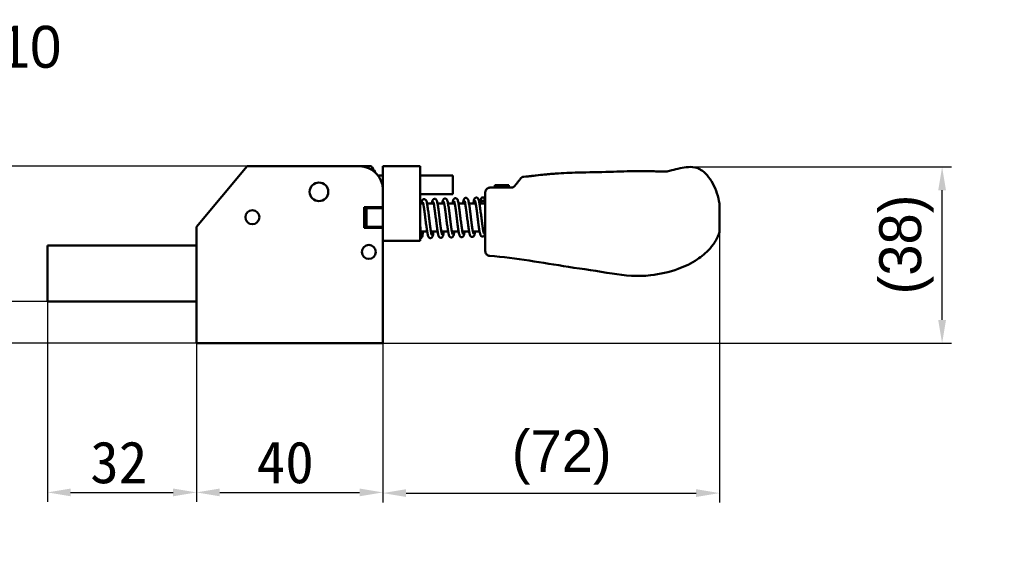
# Model space of a CAD drawing. Header units: millimetres. Extents: x 0 to 594, y 0 to 420.
# Tile 21 of 23: x 219 to 430, y 170 to 284. Entities that reach past the tile are written whole.
import ezdxf

# ---------------------------------------------------------------- set-up
doc = ezdxf.new("R2010")
doc.units = ezdxf.units.MM
doc.header["$LTSCALE"] = 2
for name, color, linetype, lineweight in [('Dimension (ISO)', 7, 'Continuous', 25), ('Symbol (ISO)', 7, 'Continuous', 25), ('Visible (ISO)', 7, 'Continuous', 50)]:
    doc.layers.add(name, color=color, linetype=linetype, lineweight=lineweight)
doc.styles.add('Note Text (JIS)', font='txt')
doc.dimstyles.new('Default (JIS)', dxfattribs={"dimscale": 2, "dimtxt": 4.5, "dimasz": 2.5, "dimexe": 1, "dimexo": 0, "dimgap": 0.8, "dimtad": 1, "dimrnd": 1e-08, "dimdsep": 46, "dimtxsty": 'Note Text (JIS)', "dimcen": 0.09, "dimdle": 10, "dimclrd": 256, "dimclre": 256, "dimclrt": 256, "dimadec": 0, "dimazin": 2, "dimtfac": 0.777778, "dimtmove": 0, "dimatfit": 3, "dimfxl": 1, "dimtolj": 1, "dimtzin": 0, "dimlwd": -1, "dimlwe": -1, "dimarcsym": 0})

# ---------------------------------------------------------------- blocks, each defined once
blk = doc.blocks.new('*D4')
at = {"layer": 'Defpoints', "color": 0}
for p in [(224.81, 224), (256.81, 215), (256.81, 183)]:
    blk.add_point(p, dxfattribs=at)
at = {"layer": 'Dimension (ISO)'}
for p, q in [((224.81, 224), (224.81, 181)), ((256.81, 215), (256.81, 181)), ((229.81, 183), (251.81, 183))]:
    blk.add_line(p, q, dxfattribs=at)
for points in [[(229.81, 183.83), (229.81, 182.17), (224.81, 183)], [(251.81, 183.83), (251.81, 182.17), (256.81, 183)]]:
    blk.add_solid(points, dxfattribs=at)
at = {"layer": 'Dimension (ISO)', "insert": (234.02, 193.97), "char_height": 9, "attachment_point": 1, "style": 'Note Text (JIS)'}
blk.add_mtext('\\A1;32', dxfattribs=at)
blk = doc.blocks.new('*D5')
at = {"layer": 'Defpoints', "color": 0}
for p in [(256.81, 215), (296.81, 215), (296.81, 183)]:
    blk.add_point(p, dxfattribs=at)
at = {"layer": 'Dimension (ISO)'}
for p, q in [((256.81, 215), (256.81, 181)), ((296.81, 215), (296.81, 181)), ((261.81, 183), (291.81, 183))]:
    blk.add_line(p, q, dxfattribs=at)
for points in [[(261.81, 183.83), (261.81, 182.17), (256.81, 183)], [(291.81, 183.83), (291.81, 182.17), (296.81, 183)]]:
    blk.add_solid(points, dxfattribs=at)
at = {"layer": 'Dimension (ISO)', "insert": (269.75, 193.97), "char_height": 9, "attachment_point": 1, "style": 'Note Text (JIS)'}
blk.add_mtext('\\A1;40', dxfattribs=at)
blk = doc.blocks.new('*D6')
at = {"layer": 'Defpoints', "color": 0}
for p in [(369.06, 238.86), (296.81, 215), (369.06, 182.86)]:
    blk.add_point(p, dxfattribs=at)
at = {"layer": 'Dimension (ISO)'}
for p, q in [((369.06, 238.86), (369.06, 180.86)), ((296.81, 215), (296.81, 180.86)), ((301.81, 182.86), (364.06, 182.86))]:
    blk.add_line(p, q, dxfattribs=at)
for points in [[(301.81, 183.69), (301.81, 182.02), (296.81, 182.86)], [(364.06, 183.69), (364.06, 182.02), (369.06, 182.86)]]:
    blk.add_solid(points, dxfattribs=at)
at = {"layer": 'Dimension (ISO)', "insert": (318.38, 196.35), "char_height": 9, "attachment_point": 1, "style": 'Note Text (JIS)'}
blk.add_mtext('\\A1; \\fメイリオ|b0|i0;\\H9.0000;(72)\\P', dxfattribs=at)
blk = doc.blocks.new('*D7')
at = {"layer": 'Defpoints', "color": 0}
for p in [(362.71, 252.83), (416.85, 252.83), (296.81, 215)]:
    blk.add_point(p, dxfattribs=at)
at = {"layer": 'Dimension (ISO)'}
for p, q in [((362.71, 252.83), (418.85, 252.83)), ((416.85, 220), (416.85, 247.83)), ((296.81, 215), (418.85, 215))]:
    blk.add_line(p, q, dxfattribs=at)
for points in [[(416.02, 247.83), (417.69, 247.83), (416.85, 252.83)], [(416.02, 220), (417.69, 220), (416.85, 215)]]:
    blk.add_solid(points, dxfattribs=at)
at = {"layer": 'Dimension (ISO)', "insert": (403.36, 219.37), "char_height": 9, "attachment_point": 1, "rotation": 90, "style": 'Note Text (JIS)'}
blk.add_mtext('\\A1; \\fメイリオ|b0|i0;\\H9.0000;(38)', dxfattribs=at)
blk = doc.blocks.new('*D18')
at = {"layer": 'Defpoints', "color": 0}
for p in [(176.81, 253), (267.72, 253), (256.81, 215)]:
    blk.add_point(p, dxfattribs=at)
at = {"layer": 'Dimension (ISO)'}
for p, q in [((267.72, 253), (174.81, 253)), ((176.81, 220), (176.81, 248)), ((256.81, 215), (174.81, 215))]:
    blk.add_line(p, q, dxfattribs=at)
for points in [[(175.97, 248), (177.64, 248), (176.81, 253)], [(175.97, 220), (177.64, 220), (176.81, 215)]]:
    blk.add_solid(points, dxfattribs=at)
at = {"layer": 'Dimension (ISO)', "insert": (165.8, 227.18), "char_height": 9, "attachment_point": 1, "rotation": 90, "style": 'Note Text (JIS)'}
blk.add_mtext('\\A1;38', dxfattribs=at)
blk = doc.blocks.new('*D19')
at = {"layer": 'Defpoints', "color": 0}
for p in [(204.81, 224), (224.81, 224), (256.81, 215)]:
    blk.add_point(p, dxfattribs=at)
at = {"layer": 'Dimension (ISO)'}
for p, q in [((204.81, 229), (204.81, 234)), ((224.81, 224), (202.81, 224)), ((204.81, 215), (204.81, 224)), ((256.81, 215), (202.81, 215)), ((204.81, 210), (204.81, 205))]:
    blk.add_line(p, q, dxfattribs=at)
for points in [[(203.98, 229), (205.64, 229), (204.81, 224)], [(203.98, 210), (205.64, 210), (204.81, 215)]]:
    blk.add_solid(points, dxfattribs=at)
at = {"layer": 'Dimension (ISO)', "insert": (193.86, 216.35), "char_height": 9, "attachment_point": 1, "rotation": 90, "style": 'Note Text (JIS)'}
blk.add_mtext('\\A1;9', dxfattribs=at)

msp = doc.modelspace()

# ---------------------------------------------------------------- linework, layer by layer
at = {"layer": 'Visible (ISO)'}
for p, q in [((267.716, 253.001), (256.808, 240.001)), ((267.716, 253.001), (274.243, 253.001)), ((274.243, 253.001), (291.808, 253.001)), ((291.808, 253.001), (294.308, 253.001)), ((296.808, 253.001), (296.808, 237.001)), ((304.808, 253.001), (296.808, 253.001)), ((304.808, 253.001), (304.808, 237.001)), ((357.818, 251.894), (357.818, 251.894)), ((357.818, 251.894), (357.818, 251.894)), ((357.818, 251.894), (357.818, 251.894)), ((296.808, 251.001), (295.808, 251.001)), ((311.808, 251.001), (304.808, 251.001)), ((311.808, 247.001), (311.808, 251.001)), ((326.382, 250.348), (326.391, 250.359)), ((328.858, 250.916), (328.858, 250.916)), ((328.858, 250.916), (328.858, 250.916)), ((333.883, 251.419), (333.883, 251.419)), ((333.883, 251.419), (333.883, 251.419)), ((318.808, 242.001), (318.808, 247.404)), ((319.808, 248.404), (324.355, 248.404)), ((321.019, 248.906), (320.818, 248.906)), ((320.818, 248.906), (320.818, 248.404)), ((321.019, 248.906), (323.632, 248.906)), ((323.833, 248.906), (323.632, 248.906)), ((323.833, 248.404), (323.833, 248.906)), ((323.833, 248.906), (323.834, 248.906)), ((323.834, 248.404), (323.834, 248.906)), ((311.808, 247.001), (304.808, 247.001)), ((317.904, 245.001), (317.878, 245.892)), ((318.704, 245.001), (318.677, 245.916)), ((292.808, 239.801), (292.808, 244.201)), ((292.808, 244.201), (296.808, 244.201)), ((292.808, 243.501), (293.308, 244.001)), ((293.308, 244.001), (293.308, 240.001)), ((296.808, 244.001), (293.308, 244.001)), ((304.808, 245.001), (305.481, 245.001)), ((306.299, 245.001), (307.735, 245.001)), ((308.551, 245.001), (309.988, 245.001)), ((310.803, 245.001), (312.24, 245.001)), ((313.054, 245.001), (314.492, 245.001)), ((315.305, 245.001), (316.743, 245.001)), ((317.555, 245.001), (318.808, 245.001)), ((369.058, 244.987), (369.058, 244.89)), ((369.058, 244.886), (369.058, 241.871)), ((318.808, 240.475), (318.808, 242.001)), ((369.058, 241.871), (369.058, 238.856)), ((256.808, 232.223), (256.808, 240.001)), ((292.808, 240.501), (293.308, 240.001)), ((296.808, 239.801), (292.808, 239.801)), ((296.808, 240.001), (293.308, 240.001)), ((304.929, 239.001), (306.32, 239.001)), ((307.131, 239.001), (308.57, 239.001)), ((309.381, 239.001), (310.82, 239.001)), ((311.632, 239.001), (313.07, 239.001)), ((313.883, 239.001), (315.321, 239.001)), ((316.135, 239.001), (317.572, 239.001)), ((318.386, 239.001), (318.808, 239.001)), ((318.808, 238.767), (318.808, 240.475)), ((296.808, 237.001), (296.808, 215.001)), ((304.808, 237.001), (296.808, 237.001)), ((318.808, 235.274), (318.808, 238.767)), ((318.808, 238.14), (318.808, 238.767)), ((318.808, 236.853), (318.808, 237.308)), ((224.809, 224.001), (224.809, 236.001)), ((224.809, 236.001), (256.759, 236.001)), ((318.808, 235.274), (318.808, 235.921)), ((318.808, 234.769), (318.808, 235.274)), ((296.809, 233.001), (296.808, 233.001)), ((296.809, 233.001), (296.809, 224.001)), ((256.808, 215.001), (256.808, 232.223)), ((224.809, 224.001), (256.808, 224.001)), ((296.808, 224.001), (296.809, 224.001)), ((296.808, 215.001), (256.808, 215.001))]:
    msp.add_line(p, q, dxfattribs=at)
for centre, radius in [((283.108, 247.501), 2), ((318.277, 245.904), 0.4), ((268.808, 242.051), 1.5), ((293.808, 234.601), 1.5), ((293.808, 234.601), 1.5)]:
    msp.add_circle(centre, radius, dxfattribs=at)
for centre, radius, start, end in [((291.808, 248.001), 5, 0, 90), ((284.308, 245.501), 12.5, 29.82483, 36.8699), ((327.172, 249.736), 1, 141.43025, 141.54805), ((319.808, 247.404), 1, 89.99941, 180), ((284.308, 245.501), 12.5, 353.1079, 354.03044), ((284.308, 245.501), 12.5, 332.87071, 333.89612)]:
    msp.add_arc(centre, radius, start, end, dxfattribs=at)
for centre, major_axis, ratio, start_param, end_param in [((327.172, 249.736), (-0.783, 0.622), 0.9999748, 6.2811304, 6.2831864), ((327.174, 249.737), (-0.716, 0.699), 0.9999731, 5.5847216, 6.3855089)]:
    msp.add_ellipse(centre, major_axis=major_axis, ratio=ratio, start_param=start_param, end_param=end_param, dxfattribs=at)
for points, knots in [([(333.883, 251.419), (335.509, 251.549), (337.062, 251.608), (340.942, 251.699), (343.283, 251.716), (347.498, 251.859), (349.489, 251.924), (352.56, 251.925), (353.605, 251.916), (355.695, 251.893), (356.763, 251.882), (357.818, 251.894)], [0, 0, 0, 0, 0.5308266, 0.5308266, 1.2610285, 1.2610285, 1.8776745, 1.8776745, 2.1940011, 2.1940011, 2.5116748, 2.5116748, 2.5116748, 2.5116748]), ([(357.837, 251.897), (358.174, 251.973), (358.511, 252.053), (360.016, 252.415), (361.186, 252.751), (362.994, 252.86), (363.625, 252.815), (364.487, 252.528), (364.761, 252.4), (365.538, 251.941), (366, 251.533), (366.884, 250.54), (367.292, 249.924), (368.347, 247.952), (368.814, 246.475), (369.058, 244.987)], [0, 0, 0, 0, 0.1037109, 0.1037109, 0.4642929, 0.4642929, 0.6470846, 0.6470846, 0.7369166, 0.7369166, 0.9174839, 0.9174839, 1.1359863, 1.1359863, 1.5884035, 1.5884035, 1.5884035, 1.5884035]), ([(325.138, 248.782), (325.475, 249.207), (325.777, 249.586), (326.175, 250.088), (326.302, 250.247), (326.368, 250.33), (326.376, 250.341), (326.382, 250.348)], [0, 0, 0, 0, 0.20490066, 0.20490066, 0.37669062, 0.37669062, 0.41105135, 0.41105135, 0.41105135, 0.41105135]), ([(326.391, 250.359), (326.391, 250.359), (326.391, 250.36), (326.391, 250.36), (326.392, 250.361), (326.392, 250.362), (326.393, 250.362), (326.394, 250.363)], [0.0699718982, 0.0699718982, 0.0699718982, 0.0699718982, 0.070525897, 0.070525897, 0.0708403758, 0.0708403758, 0.0711858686, 0.0711858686, 0.0711858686, 0.0711858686]), ([(327.691, 250.795), (327.692, 250.795), (327.692, 250.795), (327.886, 250.816), (328.067, 250.835), (328.384, 250.869), (328.522, 250.884), (328.738, 250.905), (328.818, 250.913), (328.858, 250.916)], [0.06424418, 0.06424418, 0.06424418, 0.06424418, 0.06443192, 0.06443192, 0.12785861, 0.12785861, 0.19197389, 0.19197389, 0.25783865, 0.25783865, 0.25783865, 0.25783865]), ([(328.779, 250.908), (328.805, 250.911), (328.832, 250.913), (328.858, 250.916), (330.546, 251.094), (332.23, 251.286), (333.883, 251.419)], [0, 0, 0, 0, 0.0152056, 0.0152056, 0.0152056, 1, 1, 1, 1]), ([(328.858, 250.916), (329.453, 250.981), (330.056, 251.05), (331.288, 251.184), (331.926, 251.25), (333.012, 251.349), (333.476, 251.386), (333.883, 251.419)], [0, 0, 0, 0, 0.18497273, 0.18497273, 0.38795466, 0.38795466, 0.54853639, 0.54853639, 0.54853639, 0.54853639]), ([(325.138, 248.782), (325.134, 248.777), (325.13, 248.772), (325.126, 248.767), (325.122, 248.763), (325.118, 248.758), (325.115, 248.753), (325.111, 248.749), (325.107, 248.744), (325.103, 248.74), (325.099, 248.735), (325.095, 248.731), (325.091, 248.727), (325.087, 248.723), (325.083, 248.718), (325.079, 248.714), (325.075, 248.71), (325.071, 248.706), (325.067, 248.702), (325.064, 248.698), (325.06, 248.694), (325.056, 248.69), (325.052, 248.686), (325.048, 248.683), (325.044, 248.679), (325.04, 248.675), (325.036, 248.672), (325.032, 248.668), (325.028, 248.664), (325.024, 248.661), (325.02, 248.657), (325.016, 248.654), (325.012, 248.65), (325.009, 248.647), (325.005, 248.644), (325.001, 248.64), (324.997, 248.637), (324.993, 248.634), (324.989, 248.63), (324.985, 248.627), (324.981, 248.624), (324.977, 248.621), (324.973, 248.618), (324.97, 248.615), (324.966, 248.612), (324.962, 248.609), (324.958, 248.606), (324.954, 248.603), (324.95, 248.6), (324.946, 248.597), (324.943, 248.595), (324.939, 248.592), (324.935, 248.589), (324.931, 248.586), (324.927, 248.584), (324.923, 248.581), (324.919, 248.578), (324.916, 248.576), (324.912, 248.573), (324.908, 248.57), (324.904, 248.568), (324.9, 248.565), (324.896, 248.563), (324.893, 248.56), (324.889, 248.558), (324.885, 248.556), (324.881, 248.553), (324.877, 248.551), (324.873, 248.549), (324.87, 248.546), (324.866, 248.544), (324.862, 248.542), (324.858, 248.54), (324.854, 248.537), (324.851, 248.535), (324.847, 248.533), (324.843, 248.531), (324.839, 248.529), (324.835, 248.527), (324.831, 248.524), (324.828, 248.522), (324.824, 248.52), (324.82, 248.518), (324.816, 248.516), (324.812, 248.514), (324.809, 248.512), (324.805, 248.51), (324.801, 248.509), (324.797, 248.507), (324.793, 248.505), (324.789, 248.503), (324.786, 248.501), (324.782, 248.499), (324.778, 248.497), (324.774, 248.496), (324.77, 248.494), (324.766, 248.492), (324.762, 248.49), (324.759, 248.489), (324.755, 248.487), (324.751, 248.485), (324.747, 248.484), (324.743, 248.482), (324.739, 248.48), (324.735, 248.479), (324.731, 248.477), (324.727, 248.476), (324.724, 248.474), (324.72, 248.473), (324.716, 248.471), (324.712, 248.469), (324.708, 248.468), (324.704, 248.466), (324.7, 248.465), (324.696, 248.464), (324.692, 248.462), (324.688, 248.461), (324.684, 248.459), (324.68, 248.458), (324.676, 248.457), (324.672, 248.455), (324.668, 248.454), (324.664, 248.453), (324.66, 248.451), (324.656, 248.45), (324.652, 248.449), (324.648, 248.447), (324.644, 248.446), (324.639, 248.445), (324.635, 248.444), (324.631, 248.443), (324.627, 248.441), (324.623, 248.44), (324.619, 248.439), (324.615, 248.438), (324.61, 248.437), (324.606, 248.436), (324.602, 248.435), (324.598, 248.434), (324.593, 248.432), (324.589, 248.431), (324.585, 248.43), (324.58, 248.429), (324.576, 248.428), (324.572, 248.427), (324.567, 248.426), (324.563, 248.425), (324.559, 248.425), (324.554, 248.424), (324.55, 248.423), (324.545, 248.422), (324.541, 248.421), (324.536, 248.42), (324.532, 248.419), (324.527, 248.419), (324.523, 248.418), (324.518, 248.417), (324.514, 248.416), (324.509, 248.416), (324.504, 248.415), (324.5, 248.414), (324.495, 248.413), (324.49, 248.413), (324.486, 248.412), (324.481, 248.412), (324.476, 248.411), (324.472, 248.41), (324.467, 248.41), (324.462, 248.409), (324.457, 248.409), (324.452, 248.408), (324.447, 248.408), (324.442, 248.407), (324.437, 248.407), (324.432, 248.407), (324.427, 248.406), (324.422, 248.406), (324.417, 248.406), (324.412, 248.405), (324.407, 248.405), (324.402, 248.405), (324.397, 248.404), (324.392, 248.404), (324.387, 248.404), (324.381, 248.404), (324.376, 248.404), (324.371, 248.404), (324.365, 248.404), (324.36, 248.404), (324.355, 248.404)], [0, 0, 0, 0, 0.015873, 0.015873, 0.015873, 0.031746, 0.031746, 0.031746, 0.047619, 0.047619, 0.047619, 0.0634921, 0.0634921, 0.0634921, 0.0793651, 0.0793651, 0.0793651, 0.0952381, 0.0952381, 0.0952381, 0.1111111, 0.1111111, 0.1111111, 0.1269841, 0.1269841, 0.1269841, 0.1428571, 0.1428571, 0.1428571, 0.1587302, 0.1587302, 0.1587302, 0.1746032, 0.1746032, 0.1746032, 0.1904762, 0.1904762, 0.1904762, 0.2063492, 0.2063492, 0.2063492, 0.2222222, 0.2222222, 0.2222222, 0.2380952, 0.2380952, 0.2380952, 0.2539683, 0.2539683, 0.2539683, 0.2698413, 0.2698413, 0.2698413, 0.2857143, 0.2857143, 0.2857143, 0.3015873, 0.3015873, 0.3015873, 0.3174603, 0.3174603, 0.3174603, 0.3333333, 0.3333333, 0.3333333, 0.3492063, 0.3492063, 0.3492063, 0.3650794, 0.3650794, 0.3650794, 0.3809524, 0.3809524, 0.3809524, 0.3968254, 0.3968254, 0.3968254, 0.4126984, 0.4126984, 0.4126984, 0.4285714, 0.4285714, 0.4285714, 0.4444444, 0.4444444, 0.4444444, 0.4603175, 0.4603175, 0.4603175, 0.4761905, 0.4761905, 0.4761905, 0.4920635, 0.4920635, 0.4920635, 0.5079365, 0.5079365, 0.5079365, 0.5238095, 0.5238095, 0.5238095, 0.5396825, 0.5396825, 0.5396825, 0.5555556, 0.5555556, 0.5555556, 0.5714286, 0.5714286, 0.5714286, 0.5873016, 0.5873016, 0.5873016, 0.6031746, 0.6031746, 0.6031746, 0.6190476, 0.6190476, 0.6190476, 0.6349206, 0.6349206, 0.6349206, 0.6507937, 0.6507937, 0.6507937, 0.6666667, 0.6666667, 0.6666667, 0.6825397, 0.6825397, 0.6825397, 0.6984127, 0.6984127, 0.6984127, 0.7142857, 0.7142857, 0.7142857, 0.7301587, 0.7301587, 0.7301587, 0.7460317, 0.7460317, 0.7460317, 0.7619048, 0.7619048, 0.7619048, 0.7777778, 0.7777778, 0.7777778, 0.7936508, 0.7936508, 0.7936508, 0.8095238, 0.8095238, 0.8095238, 0.8253968, 0.8253968, 0.8253968, 0.8412698, 0.8412698, 0.8412698, 0.8571429, 0.8571429, 0.8571429, 0.8730159, 0.8730159, 0.8730159, 0.8888889, 0.8888889, 0.8888889, 0.9047619, 0.9047619, 0.9047619, 0.9206349, 0.9206349, 0.9206349, 0.9365079, 0.9365079, 0.9365079, 0.952381, 0.952381, 0.952381, 0.968254, 0.968254, 0.968254, 0.984127, 0.984127, 0.984127, 1, 1, 1, 1]), ([(305.104, 245.001), (305.108, 245.028), (305.112, 245.055), (305.135, 245.205), (305.156, 245.312), (305.196, 245.474), (305.214, 245.534), (305.259, 245.646), (305.282, 245.698), (305.355, 245.788), (305.381, 245.815), (305.461, 245.877), (305.526, 245.912), (305.663, 245.937), (305.727, 245.935), (305.841, 245.908), (305.889, 245.885), (305.974, 245.829), (306.006, 245.796), (306.075, 245.714), (306.099, 245.67), (306.166, 245.531), (306.195, 245.438), (306.257, 245.204), (306.287, 245.066), (306.343, 244.774), (306.369, 244.627), (306.419, 244.315), (306.444, 244.15), (306.494, 243.805), (306.519, 243.624), (306.569, 243.25), (306.594, 243.057), (306.644, 242.663), (306.669, 242.462), (306.72, 242.057), (306.745, 241.853), (306.795, 241.447), (306.82, 241.245), (306.87, 240.849), (306.894, 240.655), (306.943, 240.279), (306.967, 240.098), (307.015, 239.752), (307.039, 239.588), (307.085, 239.283), (307.107, 239.141), (307.151, 238.885), (307.172, 238.77), (307.212, 238.572), (307.23, 238.487), (307.264, 238.356), (307.279, 238.306), (307.3, 238.245), (307.307, 238.228), (307.309, 238.225), (307.309, 238.225), (307.309, 238.225)], [5.7213005, 5.7213005, 5.7213005, 5.7213005, 5.7591558, 5.7591558, 5.9420853, 5.9420853, 6.0689932, 6.0689932, 6.1745697, 6.1745697, 6.2156091, 6.2156091, 6.2686209, 6.2686209, 6.3081709, 6.3081709, 6.3490082, 6.3490082, 6.4012527, 6.4012527, 6.4941459, 6.4941459, 6.6946755, 6.6946755, 6.904206, 6.904206, 7.0779514, 7.0779514, 7.2446858, 7.2446858, 7.4086343, 7.4086343, 7.5711715, 7.5711715, 7.7328613, 7.7328613, 7.893951, 7.893951, 8.0545281, 8.0545281, 8.214569, 8.214569, 8.3739305, 8.3739305, 8.5322846, 8.5322846, 8.6889418, 8.6889418, 8.8424056, 8.8424056, 8.9892165, 8.9892165, 9.1212128, 9.1212128, 9.2228727, 9.2228727, 9.2321237, 9.2321237, 9.2321237, 9.2321237]), ([(305.4, 245.279), (305.4, 245.279), (305.408, 245.261), (305.436, 245.181), (305.46, 245.093), (305.504, 244.899), (305.523, 244.807), (305.562, 244.595), (305.583, 244.473), (305.627, 244.203), (305.649, 244.055), (305.695, 243.738), (305.719, 243.569), (305.767, 243.214), (305.791, 243.028), (305.84, 242.646), (305.865, 242.45), (305.914, 242.051), (305.939, 241.848), (305.989, 241.443), (306.015, 241.24), (306.065, 240.839), (306.09, 240.641), (306.14, 240.254), (306.165, 240.066), (306.214, 239.703), (306.239, 239.529), (306.288, 239.199), (306.312, 239.044), (306.361, 238.753), (306.386, 238.619), (306.436, 238.37), (306.462, 238.258), (306.522, 238.039), (306.551, 237.943), (306.625, 237.808), (306.645, 237.776), (306.697, 237.713), (306.725, 237.684), (306.812, 237.621), (306.878, 237.587), (307.019, 237.566), (307.083, 237.57), (307.197, 237.601), (307.244, 237.627), (307.328, 237.686), (307.358, 237.72), (307.423, 237.804), (307.445, 237.849), (307.5, 237.977), (307.522, 238.059), (307.571, 238.279), (307.595, 238.424), (307.634, 238.718), (307.65, 238.854), (307.666, 239.001)], [6.4758395, 6.4758395, 6.4758395, 6.4758395, 6.5850998, 6.5850998, 6.7873508, 6.7873508, 6.9278711, 6.9278711, 7.0780395, 7.0780395, 7.2329739, 7.2329739, 7.3903627, 7.3903627, 7.5491279, 7.5491279, 7.7087519, 7.7087519, 7.8689871, 7.8689871, 8.0297367, 8.0297367, 8.1910133, 8.1910133, 8.3529481, 8.3529481, 8.5158625, 8.5158625, 8.6804813, 8.6804813, 8.8485991, 8.8485991, 9.0257859, 9.0257859, 9.2406747, 9.2406747, 9.3047563, 9.3047563, 9.3524486, 9.3524486, 9.4076935, 9.4076935, 9.4474954, 9.4474954, 9.487998, 9.487998, 9.5391561, 9.5391561, 9.6275923, 9.6275923, 9.8030166, 9.8030166, 10.0287582, 10.0287582, 10.1924992, 10.1924992, 10.1924992, 10.1924992]), ([(307.334, 245.001), (307.342, 245.064), (307.351, 245.124), (307.38, 245.303), (307.401, 245.409), (307.445, 245.574), (307.464, 245.636), (307.512, 245.737), (307.53, 245.77), (307.579, 245.836), (307.605, 245.867), (307.688, 245.935), (307.752, 245.973), (307.891, 246.002), (307.956, 246.002), (308.071, 245.978), (308.12, 245.955), (308.207, 245.9), (308.239, 245.868), (308.309, 245.788), (308.333, 245.745), (308.396, 245.62), (308.422, 245.54), (308.484, 245.323), (308.516, 245.179), (308.575, 244.88), (308.601, 244.735), (308.651, 244.426), (308.676, 244.263), (308.726, 243.92), (308.751, 243.741), (308.801, 243.369), (308.826, 243.177), (308.876, 242.784), (308.901, 242.584), (308.952, 242.179), (308.977, 241.976), (309.027, 241.57), (309.052, 241.367), (309.102, 240.97), (309.127, 240.775), (309.175, 240.397), (309.2, 240.214), (309.248, 239.865), (309.271, 239.7), (309.317, 239.39), (309.34, 239.246), (309.384, 238.985), (309.405, 238.867), (309.445, 238.663), (309.464, 238.576), (309.498, 238.437), (309.514, 238.384), (309.536, 238.317), (309.545, 238.297), (309.548, 238.291), (309.548, 238.29), (309.548, 238.29)], [11.9743332, 11.9743332, 11.9743332, 11.9743332, 12.0592969, 12.0592969, 12.2446773, 12.2446773, 12.3819637, 12.3819637, 12.4463717, 12.4463717, 12.4940492, 12.4940492, 12.5492902, 12.5492902, 12.5890916, 12.5890916, 12.6295948, 12.6295948, 12.6807545, 12.6807545, 12.7691975, 12.7691975, 12.9446583, 12.9446583, 13.1703709, 13.1703709, 13.3452975, 13.3452975, 13.5124278, 13.5124278, 13.6765585, 13.6765585, 13.8391966, 13.8391966, 14.000952, 14.000952, 14.1620922, 14.1620922, 14.3227166, 14.3227166, 14.4828116, 14.4828116, 14.6422469, 14.6422469, 14.8007168, 14.8007168, 14.9575784, 14.9575784, 15.1114434, 15.1114434, 15.2591206, 15.2591206, 15.3930552, 15.3930552, 15.4982743, 15.4982743, 15.515309, 15.515309, 15.515309, 15.515309]), ([(307.639, 245.345), (307.639, 245.345), (307.639, 245.345), (307.641, 245.34), (307.652, 245.315), (307.686, 245.209), (307.714, 245.101), (307.761, 244.876), (307.781, 244.774), (307.822, 244.542), (307.843, 244.411), (307.888, 244.124), (307.911, 243.969), (307.957, 243.638), (307.981, 243.463), (308.029, 243.098), (308.054, 242.909), (308.103, 242.52), (308.128, 242.321), (308.178, 241.918), (308.203, 241.715), (308.253, 241.31), (308.278, 241.108), (308.328, 240.711), (308.353, 240.515), (308.403, 240.136), (308.428, 239.952), (308.477, 239.599), (308.502, 239.43), (308.551, 239.113), (308.575, 238.964), (308.625, 238.687), (308.649, 238.56), (308.701, 238.324), (308.728, 238.218), (308.778, 238.058), (308.8, 237.999), (308.852, 237.894), (308.877, 237.848), (308.946, 237.769), (308.973, 237.742), (309.058, 237.683), (309.125, 237.651), (309.264, 237.632), (309.328, 237.637), (309.441, 237.669), (309.488, 237.695), (309.57, 237.756), (309.601, 237.79), (309.665, 237.875), (309.687, 237.92), (309.744, 238.056), (309.766, 238.145), (309.815, 238.373), (309.837, 238.515), (309.873, 238.779), (309.885, 238.887), (309.898, 239.001)], [12.7590248, 12.7590248, 12.7590248, 12.7590248, 12.7698539, 12.7698539, 12.8958942, 12.8958942, 13.1149229, 13.1149229, 13.2593589, 13.2593589, 13.4114614, 13.4114614, 13.5673716, 13.5673716, 13.7252926, 13.7252926, 13.8843785, 13.8843785, 14.0442205, 14.0442205, 14.2046287, 14.2046287, 14.365544, 14.365544, 14.5270142, 14.5270142, 14.6892205, 14.6892205, 14.8525811, 14.8525811, 15.018055, 15.018055, 15.1881563, 15.1881563, 15.3716639, 15.3716639, 15.5009192, 15.5009192, 15.594988, 15.594988, 15.6383993, 15.6383993, 15.6923171, 15.6923171, 15.7319705, 15.7319705, 15.7726598, 15.7726598, 15.8244266, 15.8244266, 15.9153432, 15.9153432, 16.1045208, 16.1045208, 16.3205472, 16.3205472, 16.4510213, 16.4510213, 16.4510213, 16.4510213]), ([(309.564, 245.001), (309.574, 245.079), (309.585, 245.153), (309.615, 245.345), (309.635, 245.452), (309.676, 245.614), (309.694, 245.675), (309.74, 245.783), (309.762, 245.83), (309.827, 245.913), (309.853, 245.941), (309.934, 246.005), (309.998, 246.041), (310.136, 246.069), (310.201, 246.067), (310.315, 246.042), (310.364, 246.018), (310.449, 245.963), (310.482, 245.93), (310.551, 245.85), (310.575, 245.805), (310.64, 245.673), (310.668, 245.586), (310.73, 245.36), (310.761, 245.22), (310.818, 244.926), (310.843, 244.78), (310.894, 244.469), (310.919, 244.306), (310.968, 243.961), (310.993, 243.781), (311.043, 243.409), (311.068, 243.216), (311.119, 242.822), (311.144, 242.621), (311.194, 242.217), (311.219, 242.013), (311.27, 241.607), (311.295, 241.405), (311.344, 241.008), (311.369, 240.814), (311.418, 240.437), (311.442, 240.255), (311.49, 239.908), (311.513, 239.743), (311.559, 239.435), (311.582, 239.292), (311.626, 239.034), (311.647, 238.917), (311.687, 238.716), (311.706, 238.63), (311.74, 238.495), (311.755, 238.443), (311.777, 238.379), (311.785, 238.361), (311.787, 238.357), (311.787, 238.356), (311.787, 238.356)], [18.2284628, 18.2284628, 18.2284628, 18.2284628, 18.3297637, 18.3297637, 18.5132733, 18.5132733, 18.6425371, 18.6425371, 18.7365669, 18.7365669, 18.7799861, 18.7799861, 18.8339066, 18.8339066, 18.8735603, 18.8735603, 18.9142492, 18.9142492, 18.9660146, 18.9660146, 19.0569255, 19.0569255, 19.2460711, 19.2460711, 19.4621176, 19.4621176, 19.6364329, 19.6364329, 19.8033606, 19.8033606, 19.9673985, 19.9673985, 20.1299854, 20.1299854, 20.2917076, 20.2917076, 20.4528223, 20.4528223, 20.6134231, 20.6134231, 20.7734911, 20.7734911, 20.9328897, 20.9328897, 21.0913022, 21.0913022, 21.2480628, 21.2480628, 21.40173, 21.40173, 21.5489809, 21.5489809, 21.6819609, 21.6819609, 21.7854099, 21.7854099, 21.7984944, 21.7984944, 21.7984944, 21.7984944]), ([(309.878, 245.411), (309.878, 245.411), (309.878, 245.41), (309.88, 245.405), (309.892, 245.379), (309.927, 245.27), (309.954, 245.16), (310.002, 244.931), (310.022, 244.828), (310.063, 244.594), (310.085, 244.462), (310.129, 244.174), (310.152, 244.017), (310.199, 243.685), (310.223, 243.51), (310.271, 243.144), (310.296, 242.953), (310.345, 242.564), (310.37, 242.365), (310.42, 241.962), (310.445, 241.759), (310.495, 241.354), (310.52, 241.152), (310.57, 240.755), (310.595, 240.56), (310.645, 240.181), (310.67, 239.998), (310.719, 239.646), (310.744, 239.478), (310.793, 239.162), (310.817, 239.014), (310.866, 238.738), (310.891, 238.612), (310.943, 238.377), (310.97, 238.272), (311.022, 238.112), (311.044, 238.051), (311.096, 237.951), (311.119, 237.912), (311.178, 237.842), (311.206, 237.813), (311.292, 237.752), (311.358, 237.718), (311.499, 237.697), (311.563, 237.702), (311.676, 237.733), (311.724, 237.759), (311.807, 237.819), (311.837, 237.853), (311.902, 237.937), (311.924, 237.982), (311.979, 238.112), (312.001, 238.196), (312.05, 238.419), (312.074, 238.563), (312.108, 238.816), (312.119, 238.906), (312.13, 239.001)], [19.0422102, 19.0422102, 19.0422102, 19.0422102, 19.0548008, 19.0548008, 19.1823273, 19.1823273, 19.4031768, 19.4031768, 19.5479988, 19.5479988, 19.700291, 19.700291, 19.8562982, 19.8562982, 20.0142729, 20.0142729, 20.1733919, 20.1733919, 20.333257, 20.333257, 20.4936841, 20.4936841, 20.6546182, 20.6546182, 20.816111, 20.816111, 20.9783501, 20.9783501, 21.1417661, 21.1417661, 21.3073493, 21.3073493, 21.4777147, 21.4777147, 21.6621343, 21.6621343, 21.7952258, 21.7952258, 21.8733809, 21.8733809, 21.9196405, 21.9196405, 21.9744829, 21.9744829, 22.0142403, 22.0142403, 22.0547961, 22.0547961, 22.1061284, 22.1061284, 22.1952702, 22.1952702, 22.374546, 22.374546, 22.5973291, 22.5973291, 22.7089258, 22.7089258, 22.7089258, 22.7089258]), ([(311.794, 245.001), (311.808, 245.109), (311.822, 245.209), (311.856, 245.423), (311.877, 245.529), (311.919, 245.693), (311.938, 245.754), (311.984, 245.858), (312.004, 245.898), (312.06, 245.971), (312.085, 246.001), (312.168, 246.068), (312.232, 246.105), (312.371, 246.134), (312.435, 246.134), (312.55, 246.109), (312.599, 246.086), (312.686, 246.031), (312.718, 245.999), (312.788, 245.919), (312.812, 245.875), (312.875, 245.748), (312.902, 245.666), (312.964, 245.447), (312.996, 245.304), (313.054, 245.007), (313.08, 244.861), (313.13, 244.552), (313.155, 244.389), (313.205, 244.046), (313.23, 243.866), (313.28, 243.494), (313.305, 243.302), (313.355, 242.909), (313.38, 242.708), (313.431, 242.304), (313.456, 242.1), (313.506, 241.694), (313.531, 241.492), (313.581, 241.095), (313.605, 240.9), (313.654, 240.522), (313.679, 240.339), (313.726, 239.991), (313.75, 239.826), (313.796, 239.516), (313.819, 239.373), (313.862, 239.112), (313.884, 238.995), (313.924, 238.791), (313.943, 238.704), (313.977, 238.567), (313.992, 238.514), (314.015, 238.448), (314.023, 238.428), (314.026, 238.423), (314.026, 238.422), (314.026, 238.422)], [24.4835759, 24.4835759, 24.4835759, 24.4835759, 24.6192907, 24.6192907, 24.8037079, 24.8037079, 24.9367889, 24.9367889, 25.0149828, 25.0149828, 25.0612366, 25.0612366, 25.1160774, 25.1160774, 25.1558346, 25.1558346, 25.1963906, 25.1963906, 25.2477237, 25.2477237, 25.3368686, 25.3368686, 25.5161612, 25.5161612, 25.7389318, 25.7389318, 25.9136985, 25.9136985, 26.0807763, 26.0807763, 26.2448831, 26.2448831, 26.407508, 26.407508, 26.5692548, 26.5692548, 26.7303885, 26.7303885, 26.8910069, 26.8910069, 27.051095, 27.051095, 27.210521, 27.210521, 27.3689764, 27.3689764, 27.5258125, 27.5258125, 27.6796277, 27.6796277, 27.8271976, 27.8271976, 27.9608918, 27.9608918, 28.0656621, 28.0656621, 28.0816797, 28.0816797, 28.0816797, 28.0816797]), ([(312.117, 245.476), (312.117, 245.476), (312.117, 245.476), (312.119, 245.472), (312.13, 245.446), (312.165, 245.339), (312.192, 245.231), (312.24, 245.005), (312.259, 244.903), (312.3, 244.67), (312.322, 244.539), (312.367, 244.252), (312.389, 244.096), (312.436, 243.765), (312.46, 243.59), (312.508, 243.225), (312.533, 243.035), (312.582, 242.646), (312.607, 242.447), (312.657, 242.045), (312.682, 241.841), (312.732, 241.436), (312.757, 241.234), (312.807, 240.837), (312.832, 240.642), (312.882, 240.262), (312.907, 240.078), (312.956, 239.726), (312.981, 239.558), (313.03, 239.24), (313.054, 239.091), (313.103, 238.815), (313.128, 238.688), (313.18, 238.452), (313.207, 238.347), (313.257, 238.187), (313.279, 238.127), (313.331, 238.023), (313.355, 237.979), (313.422, 237.903), (313.449, 237.876), (313.535, 237.816), (313.601, 237.783), (313.741, 237.763), (313.805, 237.768), (313.918, 237.8), (313.965, 237.826), (314.048, 237.887), (314.078, 237.921), (314.143, 238.005), (314.164, 238.051), (314.221, 238.185), (314.243, 238.272), (314.292, 238.498), (314.315, 238.641), (314.345, 238.869), (314.353, 238.933), (314.361, 239.001)], [25.3253955, 25.3253955, 25.3253955, 25.3253955, 25.3366708, 25.3366708, 25.4630875, 25.4630875, 25.6825804, 25.6825804, 25.8271155, 25.8271155, 25.9792666, 25.9792666, 26.1352018, 26.1352018, 26.2931364, 26.2931364, 26.4522308, 26.4522308, 26.6120787, 26.6120787, 26.7724918, 26.7724918, 26.9334118, 26.9334118, 27.0948878, 27.0948878, 27.2571023, 27.2571023, 27.4204769, 27.4204769, 27.5859783, 27.5859783, 27.7561458, 27.7561458, 27.9398804, 27.9398804, 28.0700762, 28.0700762, 28.1599165, 28.1599165, 28.2041575, 28.2041575, 28.2583624, 28.2583624, 28.2980483, 28.2980483, 28.3386943, 28.3386943, 28.3903209, 28.3903209, 28.480662, 28.480662, 28.6665972, 28.6665972, 28.8847119, 28.8847119, 28.9661516, 28.9661516, 28.9661516, 28.9661516]), ([(314.025, 245.001), (314.041, 245.131), (314.057, 245.249), (314.094, 245.479), (314.114, 245.587), (314.155, 245.749), (314.174, 245.81), (314.219, 245.917), (314.241, 245.962), (314.303, 246.042), (314.329, 246.071), (314.41, 246.136), (314.475, 246.173), (314.613, 246.2), (314.677, 246.199), (314.792, 246.174), (314.841, 246.151), (314.927, 246.095), (314.959, 246.063), (315.028, 245.982), (315.052, 245.938), (315.117, 245.808), (315.144, 245.722), (315.206, 245.499), (315.237, 245.358), (315.295, 245.063), (315.32, 244.917), (315.371, 244.607), (315.396, 244.443), (315.446, 244.1), (315.471, 243.92), (315.521, 243.547), (315.546, 243.355), (315.596, 242.961), (315.621, 242.761), (315.671, 242.356), (315.697, 242.152), (315.747, 241.746), (315.772, 241.544), (315.821, 241.147), (315.846, 240.952), (315.895, 240.575), (315.919, 240.393), (315.967, 240.045), (315.991, 239.88), (316.037, 239.572), (316.059, 239.429), (316.103, 239.17), (316.124, 239.053), (316.164, 238.851), (316.183, 238.765), (316.217, 238.629), (316.232, 238.577), (316.254, 238.512), (316.263, 238.493), (316.265, 238.488), (316.265, 238.488), (316.265, 238.488)], [30.739575, 30.739575, 30.739575, 30.739575, 30.8977459, 30.8977459, 31.0814815, 31.0814815, 31.2116816, 31.2116816, 31.3015029, 31.3015029, 31.3457476, 31.3457476, 31.3999537, 31.3999537, 31.4396397, 31.4396397, 31.4802856, 31.4802856, 31.5319115, 31.5319115, 31.6222503, 31.6222503, 31.8081719, 31.8081719, 32.0262956, 32.0262956, 32.200764, 32.200764, 32.3677429, 32.3677429, 32.5318044, 32.5318044, 32.6944043, 32.6944043, 32.856135, 32.856135, 33.0172562, 33.0172562, 33.1778631, 33.1778631, 33.337938, 33.337938, 33.4973461, 33.4973461, 33.6557735, 33.6557735, 33.8125603, 33.8125603, 33.9662789, 33.9662789, 34.1136408, 34.1136408, 34.2468692, 34.2468692, 34.3507754, 34.3507754, 34.3648649, 34.3648649, 34.3648649, 34.3648649]), ([(314.356, 245.542), (314.356, 245.542), (314.356, 245.542), (314.358, 245.537), (314.37, 245.511), (314.404, 245.403), (314.432, 245.294), (314.48, 245.066), (314.499, 244.963), (314.541, 244.729), (314.562, 244.597), (314.607, 244.31), (314.63, 244.154), (314.676, 243.822), (314.7, 243.646), (314.749, 243.281), (314.773, 243.091), (314.822, 242.701), (314.847, 242.502), (314.897, 242.1), (314.922, 241.896), (314.972, 241.491), (314.997, 241.29), (315.047, 240.893), (315.072, 240.697), (315.122, 240.318), (315.147, 240.134), (315.196, 239.783), (315.221, 239.615), (315.27, 239.298), (315.294, 239.15), (315.344, 238.874), (315.368, 238.747), (315.42, 238.512), (315.447, 238.407), (315.499, 238.247), (315.521, 238.187), (315.573, 238.085), (315.596, 238.044), (315.658, 237.972), (315.685, 237.944), (315.771, 237.883), (315.837, 237.85), (315.977, 237.829), (316.042, 237.834), (316.155, 237.865), (316.202, 237.891), (316.285, 237.951), (316.316, 237.985), (316.381, 238.069), (316.402, 238.114), (316.458, 238.246), (316.48, 238.331), (316.529, 238.554), (316.552, 238.698), (316.581, 238.909), (316.586, 238.955), (316.592, 239.001)], [31.6085808, 31.6085808, 31.6085808, 31.6085808, 31.6207155, 31.6207155, 31.7478573, 31.7478573, 31.9682385, 31.9682385, 32.1129619, 32.1129619, 32.2652057, 32.2652057, 32.4211881, 32.4211881, 32.579149, 32.579149, 32.7382595, 32.7382595, 32.8981187, 32.8981187, 33.058541, 33.058541, 33.2194701, 33.2194701, 33.3809572, 33.3809572, 33.5431877, 33.5431877, 33.7065893, 33.7065893, 33.872144, 33.872144, 34.0424404, 34.0424404, 34.2266199, 34.2266199, 34.3586865, 34.3586865, 34.4407538, 34.4407538, 34.4863959, 34.4863959, 34.5410522, 34.5410522, 34.5807888, 34.5807888, 34.6213702, 34.6213702, 34.672786, 34.672786, 34.7622672, 34.7622672, 34.9434134, 34.9434134, 35.1648305, 35.1648305, 35.2226298, 35.2226298, 35.2226298, 35.2226298]), ([(316.257, 245.001), (316.258, 245.016), (316.26, 245.031), (316.278, 245.186), (316.296, 245.314), (316.334, 245.551), (316.354, 245.658), (316.396, 245.821), (316.415, 245.882), (316.461, 245.987), (316.481, 246.029), (316.539, 246.105), (316.565, 246.134), (316.647, 246.2), (316.711, 246.237), (316.85, 246.266), (316.914, 246.265), (317.029, 246.24), (317.078, 246.217), (317.164, 246.162), (317.197, 246.13), (317.266, 246.05), (317.29, 246.006), (317.354, 245.878), (317.381, 245.795), (317.443, 245.575), (317.475, 245.432), (317.532, 245.136), (317.558, 244.99), (317.609, 244.681), (317.634, 244.518), (317.683, 244.174), (317.708, 243.995), (317.758, 243.623), (317.783, 243.43), (317.834, 243.037), (317.859, 242.836), (317.909, 242.432), (317.934, 242.228), (317.985, 241.822), (318.01, 241.62), (318.059, 241.223), (318.084, 241.028), (318.133, 240.65), (318.157, 240.468), (318.205, 240.12), (318.228, 239.954), (318.275, 239.645), (318.297, 239.502), (318.341, 239.242), (318.362, 239.124), (318.402, 238.921), (318.421, 238.835), (318.455, 238.698), (318.471, 238.645), (318.493, 238.579), (318.501, 238.56), (318.504, 238.554), (318.504, 238.554), (318.504, 238.554)], [36.996374, 36.996374, 36.996374, 36.996374, 37.0137302, 37.0137302, 37.1840263, 37.1840263, 37.3682049, 37.3682049, 37.5002674, 37.5002674, 37.5823509, 37.5823509, 37.6279902, 37.6279902, 37.6826458, 37.6826458, 37.7223823, 37.7223823, 37.7629638, 37.7629638, 37.81438, 37.81438, 37.9038627, 37.9038627, 38.0850173, 38.0850173, 38.3064284, 38.3064284, 38.4811139, 38.4811139, 38.6481649, 38.6481649, 38.8122594, 38.8122594, 38.9748776, 38.9748776, 39.13662, 39.13662, 39.2977504, 39.2977504, 39.4583657, 39.4583657, 39.6184502, 39.6184502, 39.7778714, 39.7778714, 39.9363193, 39.9363193, 40.0931422, 40.0931422, 40.2469315, 40.2469315, 40.3944458, 40.3944458, 40.5280155, 40.5280155, 40.6325539, 40.6325539, 40.6480503, 40.6480503, 40.6480503, 40.6480503]), ([(316.595, 245.608), (316.595, 245.608), (316.595, 245.608), (316.597, 245.603), (316.608, 245.577), (316.643, 245.47), (316.671, 245.362), (316.718, 245.135), (316.738, 245.033), (316.779, 244.8), (316.8, 244.668), (316.845, 244.382), (316.868, 244.226), (316.915, 243.895), (316.938, 243.719), (316.987, 243.354), (317.011, 243.164), (317.06, 242.775), (317.085, 242.576), (317.135, 242.173), (317.16, 241.97), (317.21, 241.565), (317.235, 241.363), (317.285, 240.966), (317.31, 240.771), (317.36, 240.391), (317.385, 240.207), (317.434, 239.855), (317.459, 239.687), (317.508, 239.37), (317.533, 239.221), (317.582, 238.945), (317.606, 238.818), (317.658, 238.583), (317.685, 238.477), (317.736, 238.317), (317.758, 238.257), (317.81, 238.154), (317.834, 238.111), (317.899, 238.036), (317.927, 238.008), (318.012, 237.948), (318.078, 237.915), (318.218, 237.895), (318.282, 237.9), (318.395, 237.932), (318.443, 237.958), (318.526, 238.019), (318.557, 238.054), (318.622, 238.14), (318.643, 238.186), (318.696, 238.317), (318.716, 238.399), (318.757, 238.622), (318.775, 238.769), (318.791, 238.961), (318.792, 238.981), (318.794, 239.001)], [37.8917661, 37.8917661, 37.8917661, 37.8917661, 37.9032719, 37.9032719, 38.029883, 38.029883, 38.2496149, 38.2496149, 38.3942008, 38.3942008, 38.5463769, 38.5463769, 38.7023248, 38.7023248, 38.8602666, 38.8602666, 39.0193653, 39.0193653, 39.1792162, 39.1792162, 39.3396318, 39.3396318, 39.5005543, 39.5005543, 39.6620332, 39.6620332, 39.824252, 39.824252, 39.9876338, 39.9876338, 40.1531495, 40.1531495, 40.3233514, 40.3233514, 40.5072043, 40.5072043, 40.6378941, 40.6378941, 40.7256004, 40.7256004, 40.7702446, 40.7702446, 40.8245837, 40.8245837, 40.8642847, 40.8642847, 40.9049071, 40.9049071, 40.9564734, 40.9564734, 41.0458484, 41.0458484, 41.2172129, 41.2172129, 41.4431217, 41.4431217, 41.4692538, 41.4692538, 41.4692538, 41.4692538]), ([(304.808, 241.284), (304.811, 241.186), (304.814, 241.09), (304.823, 240.797), (304.83, 240.604), (304.846, 240.231), (304.855, 240.051), (304.874, 239.708), (304.884, 239.545), (304.907, 239.241), (304.919, 239.1), (304.945, 238.843), (304.959, 238.727), (304.988, 238.526), (305.002, 238.44), (305.029, 238.303), (305.043, 238.249), (305.063, 238.181), (305.071, 238.16), (305.074, 238.153), (305.074, 238.153), (305.074, 238.153)], [1.6823054, 1.6823054, 1.6823054, 1.6823054, 1.7597782, 1.7597782, 1.9184011, 1.9184011, 2.0758812, 2.0758812, 2.2320746, 2.2320746, 2.3865391, 2.3865391, 2.5381507, 2.5381507, 2.6841285, 2.6841285, 2.8176819, 2.8176819, 2.924795, 2.924795, 2.9438328, 2.9438328, 2.9438328, 2.9438328]), ([(304.808, 237.505), (304.837, 237.506), (304.866, 237.511), (304.951, 237.532), (305, 237.558), (305.084, 237.616), (305.116, 237.65), (305.181, 237.732), (305.202, 237.776), (305.29, 237.975), (305.318, 238.13), (305.372, 238.471), (305.39, 238.61), (305.417, 238.841), (305.425, 238.919), (305.434, 239.001)], [3.14355822, 3.14355822, 3.14355822, 3.14355822, 3.16277326, 3.16277326, 3.20306612, 3.20306612, 3.25352905, 3.25352905, 3.33918468, 3.33918468, 3.66069369, 3.66069369, 3.84429989, 3.84429989, 3.93340481, 3.93340481, 3.93340481, 3.93340481]), ([(369.058, 238.856), (368.893, 238.237), (368.627, 237.642), (367.919, 236.42), (367.445, 235.799), (366.153, 234.392), (365.267, 233.652), (363.043, 232.156), (361.631, 231.479), (358.289, 230.27), (356.3, 229.819), (351.562, 229.285), (348.761, 229.51), (342.923, 230.473), (339.794, 230.93), (331.032, 232.25), (325.418, 233.354), (319.734, 233.772)], [0, 0, 0, 0, 0.1921718, 0.1921718, 0.4236642, 0.4236642, 0.7652499, 0.7652499, 1.2278338, 1.2278338, 1.8315011, 1.8315011, 2.6580178, 2.6580178, 3.6066138, 3.6066138, 5.3164454, 5.3164454, 5.3164454, 5.3164454]), ([(319.734, 233.772), (319.627, 233.78), (319.519, 233.806), (319.322, 233.889), (319.229, 233.947), (319.07, 234.086), (319, 234.17), (318.892, 234.353), (318.853, 234.455), (318.823, 234.593), (318.817, 234.628), (318.81, 234.698), (318.808, 234.734), (318.808, 234.769)], [0, 0, 0, 0, 0.03236475, 0.03236475, 0.06421061, 0.06421061, 0.09607493, 0.09607493, 0.12793836, 0.12793836, 0.13849917, 0.13849917, 0.14918013, 0.14918013, 0.14918013, 0.14918013]), ([(319.734, 233.772), (319.734, 233.772), (319.734, 233.772), (319.734, 233.772), (319.739, 233.782), (319.73, 233.773), (319.734, 233.772)], [0.492736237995, 0.492736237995, 0.492736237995, 0.492736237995, 0.492748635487, 0.492748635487, 0.492748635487, 0.492748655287, 0.492748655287, 0.492748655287, 0.492748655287])]:
    msp.add_open_spline(points, degree=3, knots=knots, dxfattribs=at)
for points in [[(357.818, 251.894), (357.825, 251.894), (357.831, 251.895), (357.837, 251.897)], [(357.818, 251.894), (357.818, 251.894), (357.819, 251.894), (357.82, 251.894)], [(327.075, 250.733), (327.643, 250.79), (328.212, 250.848), (328.779, 250.908)], [(369.058, 244.886), (369.058, 244.886), (369.058, 244.887), (369.058, 244.89)], [(256.808, 235.985), (256.775, 235.996), (256.759, 236.001), (256.759, 236.001)], [(256.759, 236.001), (256.759, 236.001), (256.775, 235.996), (256.808, 235.985)]]:
    msp.add_open_spline(points, degree=3, dxfattribs=at)

# ---------------------------------------------------------------- texts
at = {"layer": 'Symbol (ISO)', "insert": (99.489, 283.125), "char_height": 9, "width": 132.65118, "attachment_point": 1, "style": 'Note Text (JIS)'}
msp.add_mtext('{\\fメイリオ|b0|i0;\\H9.0000;M5タップ\u3000\\fSystem|b0|i0;\\H9.0000;有効深さ\\fメイリオ|b0|i0;\\H9.0000;10}', dxfattribs=at)

# ---------------------------------------------------------------- dimensions: what is measured, and where the dimension line sits
at = {"layer": 'Dimension (ISO)'}
for base, p1, p2, angle, override, picture, middle in [((176.808, 253.001), (256.808, 215.001), (267.716, 253.001), 90, {"dimgap": 0.8, "dimdec": 2, "dimtol": 0, "dimlim": 0, "dimtp": 0, "dimtm": 0, "dimtdec": 2, "dimtofl": 0, "dimatfit": 1}, '*D18', (176.808, 234.001)), ((204.809, 224.001), (256.808, 215.001), (224.809, 224.001), 90, {"dimgap": 0.8, "dimdec": 2, "dimtol": 0, "dimlim": 0, "dimtp": 0, "dimtm": 0, "dimtdec": 2, "dimtofl": 1, "dimatfit": 1}, '*D19', (204.809, 219.501)), ((256.808, 183.001), (224.809, 224.001), (256.808, 215.001), 180, {"dimgap": 0.8, "dimdec": 2, "dimtol": 0, "dimlim": 0, "dimtp": 0, "dimtm": 0, "dimtdec": 2, "dimtofl": 0, "dimatfit": 1}, '*D4', (240.808, 183.001)), ((296.808, 183.001), (256.808, 215.001), (296.808, 215.001), 180, {"dimgap": 0.8, "dimdec": 2, "dimtol": 0, "dimlim": 0, "dimtp": 0, "dimtm": 0, "dimtdec": 2, "dimtofl": 0, "dimatfit": 1}, '*D5', (276.808, 183.001))]:
    dim = msp.add_linear_dim(base=base, p1=p1, p2=p2, angle=angle, dimstyle='Default (JIS)', override=override, dxfattribs=at)
    dim.commit()
    dim.dimension.update_dxf_attribs({"geometry": picture, "text_midpoint": middle, "dimtype": 160})
for base, p2, angle, text, override, picture, middle in [((416.854, 252.835), (362.708, 252.835), 90, ' \\fメイリオ|b0|i0;\\H9.0000;(38)', {"dimgap": 0.8, "dimdec": 2, "dimtol": 0, "dimlim": 0, "dimtp": 0, "dimtm": 0, "dimtdec": 2, "dimtofl": 0, "dimatfit": 1}, '*D7', (416.854, 233.918)), ((369.058, 182.856), (369.058, 238.856), 180, ' \\fメイリオ|b0|i0;\\H9.0000;(72)\\P', {"dimgap": 0.8, "dimdec": 2, "dimtol": 0, "dimlim": 0, "dimtp": 0, "dimtm": 0, "dimtdec": 2, "dimtofl": 0, "dimatfit": 1, "dimtvp": -0.25}, '*D6', (332.933, 182.856))]:
    dim = msp.add_linear_dim(base=base, p1=(296.808, 215.001), p2=p2, angle=angle, text=text, dimstyle='Default (JIS)', override=override, dxfattribs=at)
    dim.commit()
    dim.dimension.update_dxf_attribs({"geometry": picture, "text_midpoint": middle, "dimtype": 160})

doc.saveas('drawing.dxf')
